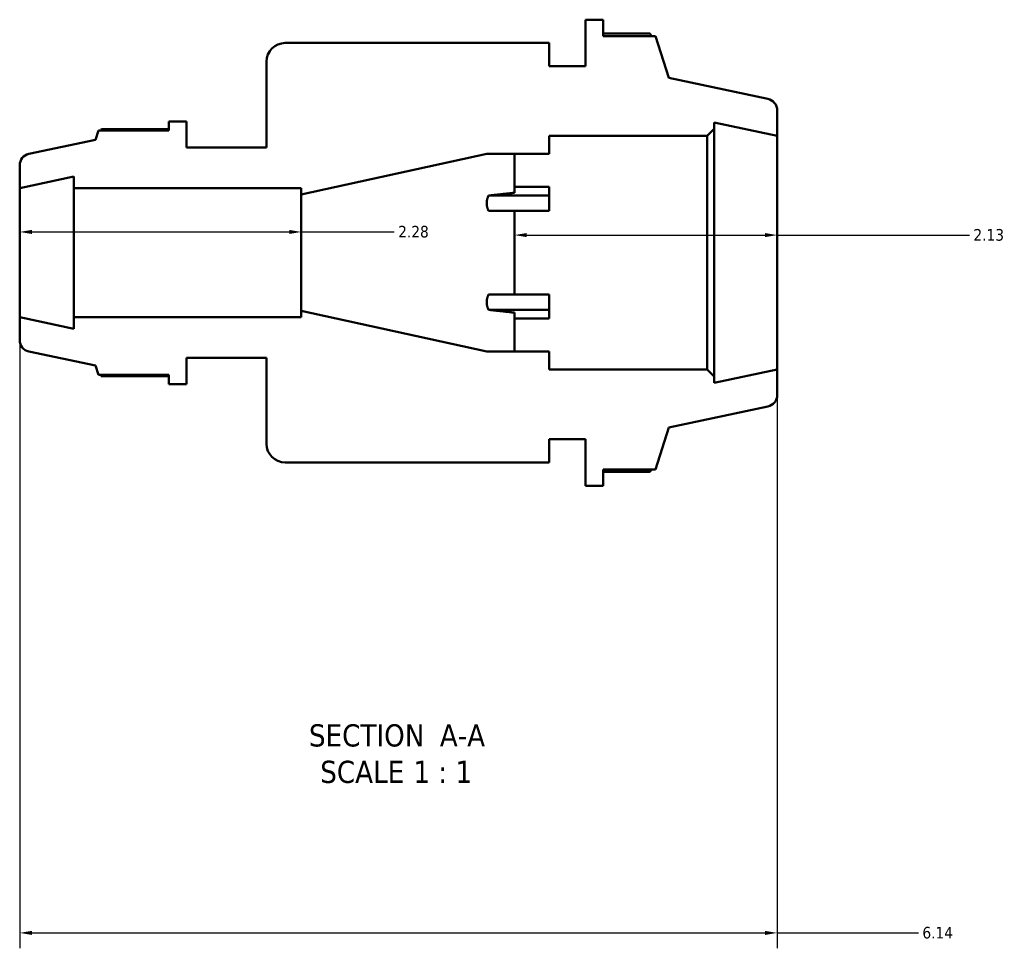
# Model space of a CAD drawing. Header units: inches. Extents: x -3.1 to 52.4, y -14.1 to 33.4.
# Tile 3 of 8: x 17.9 to 25.9, y -14.1 to -6.6. Entities that reach past the tile are written whole.
import ezdxf

# ---------------------------------------------------------------- set-up
doc = ezdxf.new("R2010")
doc.units = ezdxf.units.IN
doc.header["$MEASUREMENT"] = 0
for name, color, linetype, lineweight in [('Dimension (ANSI)', 7, 'Continuous', 25), ('Symbol (ANSI)', 7, 'Continuous', 25), ('Visible (ANSI)', 7, 'Continuous', 50)]:
    doc.layers.add(name, color=color, linetype=linetype, lineweight=lineweight)
doc.styles.add('Label Text (ANSI)', font='tahoma.ttf')
doc.styles.add('Note Text (ANSI)', font='tahoma.ttf')
doc.dimstyles.new('Default (ANSI)', dxfattribs={"dimtxt": 0.094488, "dimasz": 0.098425, "dimexe": 0.125, "dimexo": 0.0625, "dimgap": 0.031496, "dimtad": 0, "dimtih": 1, "dimtoh": 1, "dimrnd": 1e-08, "dimzin": 4, "dimdsep": 46, "dimtxsty": 'Note Text (ANSI)', "dimcen": 0.09, "dimdle": 0.393701, "dimclrd": 256, "dimclre": 256, "dimclrt": 5, "dimadec": 0, "dimazin": 1, "dimtfac": 1, "dimtofl": 0, "dimtmove": 0, "dimatfit": 3, "dimfxl": 1, "dimtolj": 1, "dimtzin": 4, "dimlwd": -1, "dimlwe": -1, "dimarcsym": 0})

# ---------------------------------------------------------------- blocks, each defined once
blk = doc.blocks.new('*D7')
at = {"layer": 'Defpoints', "color": 0, "transparency": 16777216}
for p in [(17.9419, -8.9745), (24.0837, -9.3977), (24.0837, -13.968)]:
    blk.add_point(p, dxfattribs=at)
at = {"layer": 'Dimension (ANSI)', "transparency": 16777216}
for p, q in [((17.9419, -9.037), (17.9419, -14.093)), ((24.0837, -9.4602), (24.0837, -14.093)), ((18.0404, -13.968), (23.9852, -13.968)), ((24.0837, -13.968), (25.2296, -13.968))]:
    blk.add_line(p, q, dxfattribs=at)
for points in [[(18.0404, -13.9516), (18.0404, -13.9844), (17.9419, -13.968)], [(23.9852, -13.9516), (23.9852, -13.9844), (24.0837, -13.968)]]:
    blk.add_solid(points, dxfattribs=at)
at = {"layer": 'Dimension (ANSI)', "color": 5, "transparency": 16777216, "insert": (25.2611, -13.9189), "char_height": 0.09449, "attachment_point": 1, "style": 'Note Text (ANSI)'}
blk.add_mtext('\\A1;6.14', dxfattribs=at)
blk = doc.blocks.new('*D8')
at = {"layer": 'Defpoints', "color": 0, "transparency": 16777216}
for p in [(20.2254, -8.2824), (17.9419, -8.4509), (20.2254, -8.4509)]:
    blk.add_point(p, dxfattribs=at)
at = {"layer": 'Dimension (ANSI)', "transparency": 16777216}
for p, q in [((18.0404, -8.2824), (20.127, -8.2824)), ((20.2254, -8.2824), (20.9791, -8.2824))]:
    blk.add_line(p, q, dxfattribs=at)
for points in [[(18.0404, -8.266), (18.0404, -8.2988), (17.9419, -8.2824)], [(20.127, -8.266), (20.127, -8.2988), (20.2254, -8.2824)]]:
    blk.add_solid(points, dxfattribs=at)
at = {"layer": 'Dimension (ANSI)', "color": 5, "transparency": 16777216, "insert": (21.0106, -8.233), "char_height": 0.09449, "attachment_point": 1, "style": 'Note Text (ANSI)'}
blk.add_mtext('\\A1;2.28', dxfattribs=at)
blk = doc.blocks.new('*D9')
at = {"layer": 'Defpoints', "color": 0, "transparency": 16777216}
for p in [(24.0837, -8.308), (21.9537, -8.4509), (24.0837, -8.4509)]:
    blk.add_point(p, dxfattribs=at)
at = {"layer": 'Dimension (ANSI)', "transparency": 16777216}
for p, q in [((22.0521, -8.308), (23.9852, -8.308)), ((24.0837, -8.308), (25.6432, -8.308))]:
    blk.add_line(p, q, dxfattribs=at)
for points in [[(22.0521, -8.2916), (22.0521, -8.3244), (21.9537, -8.308)], [(23.9852, -8.2916), (23.9852, -8.3244), (24.0837, -8.308)]]:
    blk.add_solid(points, dxfattribs=at)
at = {"layer": 'Dimension (ANSI)', "color": 5, "transparency": 16777216, "insert": (25.6747, -8.2588), "char_height": 0.09449, "attachment_point": 1, "style": 'Note Text (ANSI)'}
blk.add_mtext('\\A1;2.13', dxfattribs=at)

msp = doc.modelspace()

# ---------------------------------------------------------------- linework, layer by layer
at = {"layer": 'Visible (ANSI)'}
for p, q in [((22.6727, -6.5609), (22.5307, -6.5609)), ((22.5307, -6.5609), (22.5307, -6.9389)), ((22.6727, -6.6932), (22.6727, -6.5609)), ((23.0527, -6.6725), (22.6727, -6.6725)), ((23.0957, -6.6932), (22.6727, -6.6932)), ((23.2063, -7.0335), (23.0957, -6.6932)), ((22.2362, -6.7499), (20.0941, -6.7499)), ((22.2362, -6.9389), (22.2362, -6.7499)), ((19.9429, -6.9011), (19.9429, -7.5989)), ((22.5307, -6.9389), (22.2362, -6.9389)), ((24.0087, -7.204), (23.2063, -7.0335)), ((24.0837, -7.504), (24.0837, -7.2966)), ((19.2931, -7.3859), (19.1511, -7.3859)), ((19.1511, -7.3859), (19.1511, -7.4604)), ((19.2931, -7.5989), (19.2931, -7.3859)), ((23.5719, -7.4472), (23.5719, -7.3952)), ((23.5719, -7.3952), (24.0837, -7.504)), ((18.5803, -7.4604), (18.5561, -7.5349)), ((19.1511, -7.4604), (18.5803, -7.4604)), ((19.1511, -7.4488), (18.6045, -7.4488)), ((22.2362, -7.6483), (22.2362, -7.504)), ((22.2362, -7.504), (23.515, -7.504)), ((23.515, -7.504), (23.5719, -7.4472)), ((23.515, -7.504), (23.515, -9.3977)), ((23.5719, -9.4545), (23.5719, -7.4472)), ((24.0837, -9.3977), (24.0837, -7.504)), ((18.5561, -7.5349), (18.0169, -7.6495)), ((19.9429, -7.5989), (19.2931, -7.5989)), ((20.2254, -7.9796), (21.7288, -7.6483)), ((21.7288, -7.6483), (22.2362, -7.6483)), ((21.9537, -7.9648), (21.9537, -7.6483)), ((17.9419, -7.7421), (17.9419, -7.9272)), ((17.9419, -7.9272), (18.3806, -7.834)), ((18.3806, -7.834), (18.3806, -7.9272)), ((17.9419, -8.9745), (17.9419, -7.9272)), ((18.3806, -7.9272), (20.2254, -7.9272)), ((18.3806, -8.9745), (18.3806, -7.9272)), ((20.2254, -7.9272), (20.2254, -7.9796)), ((20.2254, -8.9221), (20.2254, -7.9796)), ((21.9537, -7.9173), (22.2362, -7.9173)), ((22.2362, -7.9881), (22.2362, -7.9173)), ((21.743, -7.9881), (22.2362, -7.9881)), ((22.2362, -8.111), (22.2362, -7.9881)), ((22.2362, -8.111), (21.743, -8.111)), ((21.9537, -8.7907), (21.9537, -8.111)), ((21.743, -8.7907), (22.2362, -8.7907)), ((22.2362, -8.9136), (22.2362, -8.7907)), ((21.7288, -9.2535), (20.2254, -8.9221)), ((20.2254, -8.9221), (20.2254, -8.9745)), ((22.2362, -8.9136), (21.743, -8.9136)), ((21.9537, -9.2535), (21.9537, -8.9369)), ((22.2362, -8.9844), (22.2362, -8.9136)), ((18.3806, -9.0677), (17.9419, -8.9745)), ((17.9419, -8.9745), (17.9419, -9.1596)), ((20.2254, -8.9745), (18.3806, -8.9745)), ((18.3806, -8.9745), (18.3806, -9.0677)), ((22.2362, -8.9844), (21.9537, -8.9844)), ((18.0169, -9.2522), (18.5561, -9.3668)), ((22.2362, -9.2535), (21.7288, -9.2535)), ((22.2362, -9.3977), (22.2362, -9.2535)), ((19.2931, -9.5159), (19.2931, -9.3029)), ((19.2931, -9.3029), (19.9429, -9.3029)), ((19.9429, -9.3029), (19.9429, -10.0007)), ((18.5561, -9.3668), (18.5803, -9.4413)), ((23.515, -9.3977), (22.2362, -9.3977)), ((23.5719, -9.4545), (23.515, -9.3977)), ((24.0837, -9.3977), (23.5719, -9.5065)), ((24.0837, -9.6051), (24.0837, -9.3977)), ((18.5803, -9.4413), (19.1511, -9.4413)), ((18.6045, -9.4529), (19.1511, -9.4529)), ((19.1511, -9.4413), (19.1511, -9.5159)), ((23.5719, -9.5065), (23.5719, -9.4545)), ((19.1511, -9.5159), (19.2931, -9.5159)), ((23.2063, -9.8683), (24.0087, -9.6977)), ((23.0957, -10.2086), (23.2063, -9.8683)), ((22.2362, -10.1519), (22.2362, -9.9629)), ((22.2362, -9.9629), (22.5307, -9.9629)), ((22.5307, -9.9629), (22.5307, -10.3409)), ((20.0941, -10.1519), (22.2362, -10.1519)), ((22.6727, -10.3409), (22.6727, -10.2086)), ((22.6727, -10.2086), (23.0957, -10.2086)), ((22.6727, -10.2292), (23.0527, -10.2292)), ((22.5307, -10.3409), (22.6727, -10.3409))]:
    msp.add_line(p, q, dxfattribs=at)
for centre, radius, start, end in [((20.0941, -6.9011), 0.1512, 90, 180), ((23.989, -7.2966), 0.0947, 0, 78), ((18.0366, -7.7421), 0.0947, 102, 180), ((18.0366, -9.1596), 0.0947, 180, 258), ((23.989, -9.6051), 0.0947, 282, 0), ((20.0941, -10.0007), 0.1512, 180, 270)]:
    msp.add_arc(centre, radius, start, end, dxfattribs=at)
for points, weights in [([(23.0634, -6.6932), (23.0582, -6.6829), (23.0527, -6.6725)], [1.00285203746, 1.00149919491, 1]), ([(18.6045, -7.4488), (18.6015, -7.4546), (18.5985, -7.4604)], [1, 1.00068534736, 1.00122280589]), ([(21.743, -7.9881), (21.8454, -7.9767), (21.9537, -7.9648)], [1.00757491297, 1.00417704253, 1]), ([(21.743, -8.111), (21.7146, -8.0496), (21.743, -7.9881)], [1.0288666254, 1.03288449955, 1.0288666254]), ([(21.743, -8.9136), (21.7146, -8.8522), (21.743, -8.7907)], [1.0288666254, 1.03288449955, 1.0288666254]), ([(21.9537, -8.9369), (21.8454, -8.925), (21.743, -8.9136)], [1, 1.00417704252, 1.00757491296]), ([(18.5985, -9.4413), (18.6015, -9.4471), (18.6045, -9.4529)], [1.00122280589, 1.00068534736, 1]), ([(23.0527, -10.2292), (23.0582, -10.2188), (23.0634, -10.2086)], [1, 1.00149919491, 1.00285203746])]:
    msp.add_rational_spline(points, weights, degree=2, dxfattribs=at)

# ---------------------------------------------------------------- texts
at = {"layer": 'Symbol (ANSI)', "char_height": 0.18, "attachment_point": 7, "style": 'Label Text (ANSI)'}
for s, insert in [('SECTION', (20.2874, -12.4594)), (' A-A', (21.2809, -12.4556)), ('SCALE', (20.3787, -12.7551)), (' 1 : 1', (21.0665, -12.7519))]:
    msp.add_mtext(s, dxfattribs=dict(at, insert=insert))

# ---------------------------------------------------------------- dimensions: what is measured, and where the dimension line sits
at = {"layer": 'Dimension (ANSI)'}
for base, p1, p2, override, picture, middle in [((20.2254, -8.2824), (17.9419, -8.4509), (20.2254, -8.4509), {"dimgap": 0.031496, "dimtih": 0, "dimtoh": 0, "dimdec": 2, "dimse1": 1, "dimse2": 1, "dimtol": 0, "dimlim": 0, "dimtp": 0, "dimtm": 0, "dimtdec": 2, "dimatfit": 2}, '*D8', (21.1309, -8.2824)), ((24.0837, -8.308), (21.9537, -8.4509), (24.0837, -8.4509), {"dimgap": 0.031496, "dimtih": 0, "dimtoh": 0, "dimdec": 2, "dimse1": 1, "dimse2": 1, "dimtol": 0, "dimlim": 0, "dimtp": 0, "dimtm": 0, "dimtdec": 2, "dimatfit": 2}, '*D9', (25.7937, -8.308)), ((24.0837, -13.968), (17.9419, -8.9745), (24.0837, -9.3977), {"dimgap": 0.031496, "dimtih": 0, "dimtoh": 0, "dimdec": 2, "dimtol": 0, "dimlim": 0, "dimtp": 0, "dimtm": 0, "dimtdec": 2, "dimatfit": 2}, '*D7', (25.3829, -13.968))]:
    dim = msp.add_linear_dim(base=base, p1=p1, p2=p2, angle=180, dimstyle='Default (ANSI)', override=override, dxfattribs=at)
    dim.commit()
    dim.dimension.update_dxf_attribs({"geometry": picture, "text_midpoint": middle, "dimtype": 160})

doc.saveas('drawing.dxf')
